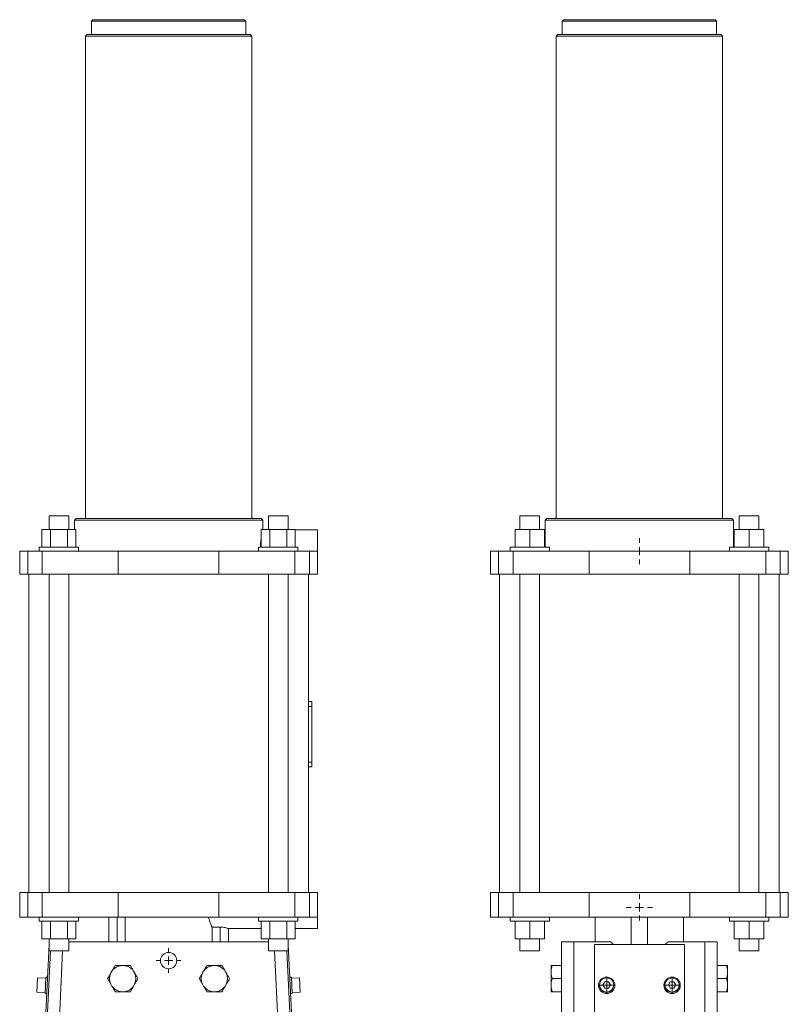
# Model space of a CAD drawing. Header units: millimetres. Extents: x -0.24 to 0.24, y 0 to 1.3.
# Tile 2 of 2: x -0.23 to 0.24, y 0.7 to 1.3. Entities that reach past the tile are written whole.
import ezdxf

# ---------------------------------------------------------------- set-up
doc = ezdxf.new("R2010")
doc.units = ezdxf.units.MM

# ---------------------------------------------------------------- blocks, each defined once
blk = doc.blocks.new('SW_CENTERMARKSYMBOL_9')
at = {"color": 0, "linetype": 'Continuous', "lineweight": 0}
for p, q in [((0, 0.005), (0, 0.0075)), ((-0.005, 0), (-0.0075, 0)), ((0, 0), (-0.0025, 0)), ((0, 0), (0, 0.0025)), ((0, 0), (0, -0.0025)), ((0, 0), (0.0025, 0)), ((0.005, 0), (0.0075, 0)), ((0, -0.005), (0, -0.0075))]:
    blk.add_line(p, q, dxfattribs=at)
blk = doc.blocks.new('SW_CENTERMARKSYMBOL_10')
at = {"color": 0, "linetype": 'Continuous', "lineweight": 0}
for p, q in [((0, 0.005), (0, 0.008)), ((-0.005, 0), (-0.008, 0)), ((0, 0), (-0.0025, 0)), ((0, 0), (0, 0.0025)), ((0, 0), (0, -0.0025)), ((0, 0), (0.0025, 0)), ((0.005, 0), (0.008, 0)), ((0, -0.005), (0, -0.008))]:
    blk.add_line(p, q, dxfattribs=at)
blk = doc.blocks.new('SW_CENTERMARKSYMBOL_11')
at = {"color": 0, "linetype": 'Continuous', "lineweight": 0}
for p, q in [((-0.0025, 0), (-0.005, 0)), ((0, 0), (-0.0025, 0)), ((0, 0.0025), (0, 0.005)), ((0, 0), (0, 0.0025)), ((0, 0), (0, -0.0025)), ((0, 0), (0.0025, 0)), ((0.0025, 0), (0.005, 0)), ((0, -0.0025), (0, -0.005))]:
    blk.add_line(p, q, dxfattribs=at)
blk = doc.blocks.new('SW_CENTERMARKSYMBOL_13')
at = {"color": 0, "linetype": 'Continuous', "lineweight": 0}
for p, q in [((-0.0025, 0), (-0.005, 0)), ((0, 0), (-0.0025, 0)), ((0, 0.0025), (0, 0.005)), ((0, 0), (0, 0.0025)), ((0, 0), (0, -0.0025)), ((0, 0), (0.0025, 0)), ((0.0025, 0), (0.005, 0)), ((0, -0.0025), (0, -0.005))]:
    blk.add_line(p, q, dxfattribs=at)
blk = doc.blocks.new('SW_CENTERMARKSYMBOL_15')
at = {"color": 0, "linetype": 'Continuous', "lineweight": 0}
for p, q in [((0, 0.005), (0, 0.008)), ((-0.005, 0), (-0.008, 0)), ((0, 0), (-0.0025, 0)), ((0, 0), (0, 0.0025)), ((0, 0), (0, -0.0025)), ((0, 0), (0.0025, 0)), ((0.005, 0), (0.008, 0)), ((0, -0.005), (0, -0.008))]:
    blk.add_line(p, q, dxfattribs=at)

msp = doc.modelspace()

# ---------------------------------------------------------------- linework, layer by layer
at = {"color": 7, "linetype": 'Continuous', "lineweight": 15}
for p, q in [((-0.18225, 1.30057), (-0.18325, 1.29957)), ((-0.18325, 1.29957), (-0.18325, 1.29157)), ((-0.13605, 1.29957), (-0.18325, 1.29957)), ((-0.18225, 1.30057), (-0.13605, 1.30057)), ((-0.13605, 1.30057), (-0.08985, 1.30057)), ((-0.08885, 1.29957), (-0.13605, 1.29957)), ((-0.08885, 1.29957), (-0.08985, 1.30057)), ((-0.08885, 1.29157), (-0.08885, 1.29957)), ((0.10543, 1.30057), (0.10443, 1.29957)), ((0.10443, 1.29957), (0.10443, 1.29157)), ((0.19883, 1.29957), (0.10443, 1.29957)), ((0.10543, 1.30057), (0.19783, 1.30057)), ((0.19883, 1.29957), (0.19783, 1.30057)), ((0.19883, 1.29157), (0.19883, 1.29957)), ((-0.18585, 1.29157), (-0.18685, 1.29057)), ((-0.18685, 1.29057), (-0.18685, 0.99607)), ((-0.13605, 1.29057), (-0.18685, 1.29057)), ((-0.18585, 1.29157), (-0.13605, 1.29157)), ((-0.13605, 1.29157), (-0.08625, 1.29157)), ((-0.08525, 1.29057), (-0.13605, 1.29057)), ((-0.08525, 1.29057), (-0.08625, 1.29157)), ((-0.08525, 0.99607), (-0.08525, 1.29057)), ((0.10183, 1.29157), (0.10083, 1.29057)), ((0.10083, 1.29057), (0.10083, 0.99607)), ((0.20243, 1.29057), (0.10083, 1.29057)), ((0.10183, 1.29157), (0.20143, 1.29157)), ((0.20243, 1.29057), (0.20143, 1.29157)), ((0.20243, 0.99607), (0.20243, 1.29057)), ((-0.20905, 0.99757), (-0.20905, 0.98937)), ((-0.19705, 0.99757), (-0.20905, 0.99757)), ((-0.19705, 0.98937), (-0.19705, 0.99757)), ((-0.19255, 0.99607), (-0.19355, 0.99507)), ((-0.19355, 0.99507), (-0.19355, 0.98937)), ((-0.13605, 0.99507), (-0.19355, 0.99507)), ((-0.19255, 0.99607), (-0.13605, 0.99607)), ((-0.13605, 0.99607), (-0.07955, 0.99607)), ((-0.07855, 0.99507), (-0.13605, 0.99507)), ((-0.07855, 0.99507), (-0.07955, 0.99607)), ((-0.07855, 0.98937), (-0.07855, 0.99507)), ((-0.07505, 0.99757), (-0.07505, 0.98937)), ((-0.06305, 0.99757), (-0.07505, 0.99757)), ((-0.06305, 0.98937), (-0.06305, 0.99757)), ((0.07863, 0.99757), (0.07863, 0.98937)), ((0.09063, 0.99757), (0.07863, 0.99757)), ((0.09063, 0.98937), (0.09063, 0.99757)), ((0.09513, 0.99607), (0.09413, 0.99507)), ((0.09413, 0.99507), (0.09413, 0.97857)), ((0.20913, 0.99507), (0.09413, 0.99507)), ((0.09513, 0.99607), (0.20813, 0.99607)), ((0.20913, 0.99507), (0.20813, 0.99607)), ((0.20913, 0.97857), (0.20913, 0.99507)), ((0.21263, 0.99757), (0.21263, 0.98937)), ((0.22463, 0.99757), (0.21263, 0.99757)), ((0.22463, 0.98937), (0.22463, 0.99757)), ((-0.21344, 0.98937), (-0.21344, 0.97857)), ((-0.21344, 0.98937), (-0.20824, 0.98937)), ((-0.20824, 0.98937), (-0.20824, 0.97857)), ((-0.20824, 0.98937), (-0.19785, 0.98937)), ((-0.19785, 0.98937), (-0.19785, 0.97857)), ((-0.19785, 0.98937), (-0.19266, 0.98937)), ((-0.19266, 0.98937), (-0.19266, 0.97857)), ((-0.07944, 0.98937), (-0.07944, 0.97857)), ((-0.07944, 0.98937), (-0.07424, 0.98937)), ((-0.07424, 0.98937), (-0.07424, 0.97857)), ((-0.07424, 0.98937), (-0.06385, 0.98937)), ((-0.06385, 0.98937), (-0.06385, 0.97857)), ((-0.06385, 0.98937), (-0.05866, 0.98937)), ((-0.05866, 0.98937), (-0.05866, 0.97857)), ((-0.04505, 0.98907), (-0.05866, 0.98907)), ((-0.04505, 0.98907), (-0.04505, 0.97607)), ((0.07563, 0.98937), (0.07563, 0.97857)), ((0.07563, 0.98937), (0.08463, 0.98937)), ((0.08463, 0.98937), (0.08463, 0.97857)), ((0.08463, 0.98937), (0.09363, 0.98937)), ((0.09363, 0.98937), (0.09363, 0.97857)), ((0.20963, 0.98937), (0.20963, 0.97857)), ((0.20963, 0.98937), (0.21863, 0.98937)), ((0.21863, 0.98937), (0.21863, 0.97857)), ((0.21863, 0.98937), (0.22763, 0.98937)), ((0.22763, 0.98937), (0.22763, 0.97857)), ((-0.22705, 0.97607), (-0.22705, 0.96207)), ((-0.22705, 0.97607), (-0.22215, 0.97607)), ((-0.22215, 0.97607), (-0.22215, 0.96207)), ((-0.22215, 0.97607), (-0.21325, 0.97607)), ((-0.21505, 0.97857), (-0.21505, 0.97607)), ((-0.21505, 0.97857), (-0.20305, 0.97857)), ((-0.21325, 0.97607), (-0.21325, 0.96207)), ((-0.21325, 0.97607), (-0.1668, 0.97607)), ((-0.20305, 0.97857), (-0.19105, 0.97857)), ((-0.19105, 0.97607), (-0.19105, 0.97857)), ((-0.1668, 0.97607), (-0.1668, 0.96207)), ((-0.1668, 0.97607), (-0.1053, 0.97607)), ((-0.1053, 0.97607), (-0.1053, 0.96207)), ((-0.1053, 0.97607), (-0.05885, 0.97607)), ((-0.08105, 0.97857), (-0.08105, 0.97607)), ((-0.08105, 0.97857), (-0.06905, 0.97857)), ((-0.06905, 0.97857), (-0.05705, 0.97857)), ((-0.05885, 0.97607), (-0.05885, 0.96207)), ((-0.05885, 0.97607), (-0.04995, 0.97607)), ((-0.05705, 0.97607), (-0.05705, 0.97857)), ((-0.04995, 0.97607), (-0.04995, 0.96207)), ((-0.04995, 0.97607), (-0.04505, 0.97607)), ((-0.04505, 0.97607), (-0.04505, 0.96207)), ((0.06063, 0.97607), (0.06063, 0.96207)), ((0.06063, 0.97607), (0.06553, 0.97607)), ((0.06553, 0.97607), (0.06553, 0.96207)), ((0.06553, 0.97607), (0.07442, 0.97607)), ((0.07263, 0.97857), (0.07263, 0.97607)), ((0.07263, 0.97857), (0.09663, 0.97857)), ((0.07442, 0.97607), (0.07442, 0.96207)), ((0.07442, 0.97607), (0.12088, 0.97607)), ((0.09663, 0.97607), (0.09663, 0.97857)), ((0.12088, 0.97607), (0.12088, 0.96207)), ((0.12088, 0.97607), (0.18238, 0.97607)), ((0.18238, 0.97607), (0.18238, 0.96207)), ((0.18238, 0.97607), (0.22883, 0.97607)), ((0.20663, 0.97857), (0.20663, 0.97607)), ((0.20663, 0.97857), (0.23063, 0.97857)), ((0.22883, 0.97607), (0.22883, 0.96207)), ((0.22883, 0.97607), (0.23773, 0.97607)), ((0.23063, 0.97607), (0.23063, 0.97857)), ((0.23773, 0.97607), (0.23773, 0.96207)), ((0.23773, 0.97607), (0.24263, 0.97607)), ((0.24263, 0.97607), (0.24263, 0.96207)), ((-0.22705, 0.96207), (-0.22215, 0.96207)), ((-0.22215, 0.96207), (-0.21325, 0.96207)), ((-0.22155, 0.96207), (-0.22155, 0.76757)), ((-0.21325, 0.96207), (-0.1668, 0.96207)), ((-0.20905, 0.96207), (-0.20905, 0.76757)), ((-0.19705, 0.76757), (-0.19705, 0.96207)), ((-0.1668, 0.96207), (-0.1053, 0.96207)), ((-0.1053, 0.96207), (-0.05885, 0.96207)), ((-0.07505, 0.96207), (-0.07505, 0.76757)), ((-0.06305, 0.76757), (-0.06305, 0.96207)), ((-0.05885, 0.96207), (-0.04995, 0.96207)), ((-0.05055, 0.88432), (-0.05055, 0.96207)), ((-0.04995, 0.96207), (-0.04505, 0.96207)), ((0.06063, 0.96207), (0.06553, 0.96207)), ((0.06553, 0.96207), (0.07442, 0.96207)), ((0.06613, 0.96207), (0.06613, 0.76757)), ((0.07442, 0.96207), (0.12088, 0.96207)), ((0.07863, 0.96207), (0.07863, 0.76757)), ((0.09063, 0.76757), (0.09063, 0.96207)), ((0.12088, 0.96207), (0.18238, 0.96207)), ((0.18238, 0.96207), (0.22883, 0.96207)), ((0.21263, 0.96207), (0.21263, 0.76757)), ((0.22463, 0.76757), (0.22463, 0.96207)), ((0.22883, 0.96207), (0.23773, 0.96207)), ((0.23713, 0.76757), (0.23713, 0.96207)), ((0.23773, 0.96207), (0.24263, 0.96207)), ((-0.05055, 0.88132), (-0.05055, 0.88432)), ((-0.05055, 0.88432), (-0.04855, 0.88432)), ((-0.04855, 0.88432), (-0.04855, 0.88132)), ((-0.04855, 0.88132), (-0.05055, 0.88132)), ((-0.05055, 0.88132), (-0.05055, 0.84732)), ((-0.04855, 0.88132), (-0.04855, 0.84732)), ((-0.05055, 0.84432), (-0.05055, 0.84732)), ((-0.05055, 0.84732), (-0.04855, 0.84732)), ((-0.05055, 0.76757), (-0.05055, 0.84432)), ((-0.04855, 0.84432), (-0.05055, 0.84432)), ((-0.04855, 0.84732), (-0.04855, 0.84432)), ((-0.22705, 0.76757), (-0.22705, 0.75257)), ((-0.22705, 0.76757), (-0.22215, 0.76757)), ((-0.22215, 0.76757), (-0.22215, 0.75257)), ((-0.22215, 0.76757), (-0.21325, 0.76757)), ((-0.21325, 0.76757), (-0.21325, 0.75257)), ((-0.21325, 0.76757), (-0.1668, 0.76757)), ((-0.1668, 0.76757), (-0.1668, 0.75257)), ((-0.1668, 0.76757), (-0.1053, 0.76757)), ((-0.1053, 0.76757), (-0.1053, 0.75257)), ((-0.1053, 0.76757), (-0.05885, 0.76757)), ((-0.05885, 0.76757), (-0.05885, 0.75257)), ((-0.05885, 0.76757), (-0.04995, 0.76757)), ((-0.04995, 0.76757), (-0.04995, 0.75257)), ((-0.04995, 0.76757), (-0.04505, 0.76757)), ((-0.04505, 0.76757), (-0.04505, 0.75257)), ((0.06063, 0.76757), (0.06063, 0.75257)), ((0.06063, 0.76757), (0.06553, 0.76757)), ((0.06553, 0.76757), (0.06553, 0.75257)), ((0.06553, 0.76757), (0.07442, 0.76757)), ((0.07442, 0.76757), (0.07442, 0.75257)), ((0.07442, 0.76757), (0.12088, 0.76757)), ((0.12088, 0.76757), (0.12088, 0.75257)), ((0.12088, 0.76757), (0.18238, 0.76757)), ((0.18238, 0.76757), (0.18238, 0.75257)), ((0.18238, 0.76757), (0.22883, 0.76757)), ((0.22883, 0.76757), (0.22883, 0.75257)), ((0.22883, 0.76757), (0.23773, 0.76757)), ((0.23773, 0.76757), (0.23773, 0.75257)), ((0.23773, 0.76757), (0.24263, 0.76757)), ((0.24263, 0.76757), (0.24263, 0.75257)), ((-0.22705, 0.75257), (-0.22215, 0.75257)), ((-0.22215, 0.75257), (-0.21325, 0.75257)), ((-0.21505, 0.75257), (-0.21505, 0.75007)), ((-0.21325, 0.75257), (-0.1668, 0.75257)), ((-0.19105, 0.75007), (-0.19105, 0.75257)), ((-0.17258, 0.75257), (-0.17258, 0.73757)), ((-0.1668, 0.75257), (-0.1053, 0.75257)), ((-0.16258, 0.75257), (-0.16258, 0.73757)), ((-0.1053, 0.75257), (-0.05885, 0.75257)), ((-0.08105, 0.75257), (-0.08105, 0.75007)), ((-0.05885, 0.75257), (-0.04995, 0.75257)), ((-0.05705, 0.75007), (-0.05705, 0.75257)), ((-0.04995, 0.75257), (-0.04505, 0.75257)), ((-0.04505, 0.74557), (-0.04505, 0.75257)), ((0.06063, 0.75257), (0.06553, 0.75257)), ((0.06553, 0.75257), (0.07442, 0.75257)), ((0.07263, 0.75257), (0.07263, 0.75007)), ((0.07442, 0.75257), (0.12088, 0.75257)), ((0.09663, 0.75007), (0.09663, 0.75257)), ((0.12088, 0.75257), (0.18238, 0.75257)), ((0.12463, 0.75257), (0.12463, 0.73757)), ((0.14663, 0.75257), (0.14663, 0.73591)), ((0.15663, 0.75257), (0.15663, 0.73591)), ((0.17863, 0.73757), (0.17863, 0.75257)), ((0.18238, 0.75257), (0.22883, 0.75257)), ((0.20663, 0.75257), (0.20663, 0.75007)), ((0.22883, 0.75257), (0.23773, 0.75257)), ((0.23063, 0.75007), (0.23063, 0.75257)), ((0.23773, 0.75257), (0.24263, 0.75257)), ((-0.19105, 0.75007), (-0.21505, 0.75007)), ((-0.21344, 0.73927), (-0.21344, 0.75007)), ((-0.20824, 0.73927), (-0.20824, 0.75007)), ((-0.19785, 0.73927), (-0.19785, 0.75007)), ((-0.19266, 0.73927), (-0.19266, 0.75007)), ((-0.10952, 0.74657), (-0.10952, 0.73757)), ((-0.10952, 0.74657), (-0.10452, 0.74657)), ((-0.09957, 0.74557), (-0.07944, 0.74557)), ((-0.09952, 0.73757), (-0.09952, 0.74559)), ((-0.05705, 0.75007), (-0.08105, 0.75007)), ((-0.07944, 0.73927), (-0.07944, 0.75007)), ((-0.07424, 0.73927), (-0.07424, 0.75007)), ((-0.06385, 0.73927), (-0.06385, 0.75007)), ((-0.05866, 0.73927), (-0.05866, 0.75007)), ((-0.05866, 0.74557), (-0.04505, 0.74557)), ((0.09663, 0.75007), (0.07263, 0.75007)), ((0.07563, 0.73927), (0.07563, 0.75007)), ((0.08463, 0.73927), (0.08463, 0.75007)), ((0.09363, 0.73927), (0.09363, 0.75007)), ((0.23063, 0.75007), (0.20663, 0.75007)), ((0.20963, 0.73927), (0.20963, 0.75007)), ((0.21863, 0.73927), (0.21863, 0.75007)), ((0.22763, 0.73927), (0.22763, 0.75007)), ((-0.20913, 0.73591), (-0.21775, 0.55211)), ((-0.20824, 0.73927), (-0.21344, 0.73927)), ((-0.20913, 0.73591), (-0.20905, 0.73591)), ((-0.20905, 0.73927), (-0.20905, 0.73207)), ((-0.19785, 0.73927), (-0.20824, 0.73927)), ((-0.19266, 0.73927), (-0.19785, 0.73927)), ((-0.19705, 0.73207), (-0.19705, 0.73927)), ((-0.19705, 0.73757), (-0.13605, 0.73757)), ((-0.13605, 0.73757), (-0.07505, 0.73757)), ((-0.07424, 0.73927), (-0.07944, 0.73927)), ((-0.07505, 0.73927), (-0.07505, 0.73207)), ((-0.06385, 0.73927), (-0.07424, 0.73927)), ((-0.05866, 0.73927), (-0.06385, 0.73927)), ((-0.06305, 0.73207), (-0.06305, 0.73927)), ((-0.06297, 0.73591), (-0.06305, 0.73591)), ((-0.06297, 0.73591), (-0.05435, 0.55211)), ((0.08463, 0.73927), (0.07563, 0.73927)), ((0.07863, 0.73927), (0.07863, 0.73207)), ((0.09363, 0.73927), (0.08463, 0.73927)), ((0.09063, 0.73207), (0.09063, 0.73927)), ((0.10413, 0.73757), (0.11163, 0.73757)), ((0.10413, 0.48945), (0.10413, 0.73757)), ((0.11163, 0.73757), (0.11163, 0.54707)), ((0.13413, 0.73757), (0.11163, 0.73757)), ((0.12413, 0.55211), (0.12413, 0.73591)), ((0.12413, 0.73591), (0.17913, 0.73591)), ((0.13579, 0.73591), (0.13413, 0.73757)), ((0.16913, 0.73757), (0.16747, 0.73591)), ((0.16913, 0.73757), (0.19163, 0.73757)), ((0.17913, 0.73591), (0.17913, 0.55211)), ((0.19163, 0.54707), (0.19163, 0.73757)), ((0.19163, 0.73757), (0.19913, 0.73757)), ((0.19913, 0.73757), (0.19913, 0.48945)), ((0.21863, 0.73927), (0.20963, 0.73927)), ((0.21263, 0.73927), (0.21263, 0.73207)), ((0.22763, 0.73927), (0.21863, 0.73927)), ((0.22463, 0.73207), (0.22463, 0.73927)), ((-0.21698, 0.54707), (-0.20831, 0.73207)), ((-0.19705, 0.73207), (-0.20905, 0.73207)), ((-0.06305, 0.73207), (-0.07505, 0.73207)), ((-0.06379, 0.73207), (-0.05511, 0.54707)), ((0.09063, 0.73207), (0.07863, 0.73207)), ((0.22463, 0.73207), (0.21263, 0.73207)), ((-0.16341, 0.72307), (-0.16469, 0.72307)), ((-0.10741, 0.72307), (-0.10869, 0.72307)), ((0.09773, 0.71963), (0.09773, 0.72307)), ((0.09843, 0.72307), (0.10413, 0.72307)), ((0.20483, 0.72307), (0.19913, 0.72307)), ((0.20553, 0.72307), (0.20553, 0.71963)), ((-0.21609, 0.71557), (-0.2165, 0.70686)), ((-0.21109, 0.71534), (-0.21609, 0.71557)), ((-0.21106, 0.71598), (-0.21153, 0.70599)), ((-0.21006, 0.71593), (-0.21106, 0.71598)), ((-0.17066, 0.71963), (-0.1713, 0.71852)), ((-0.1568, 0.71852), (-0.15744, 0.71963)), ((-0.11466, 0.71963), (-0.1153, 0.71852)), ((-0.1008, 0.71852), (-0.10144, 0.71963)), ((-0.06103, 0.71598), (-0.06203, 0.71593)), ((-0.06103, 0.71598), (-0.06057, 0.70599)), ((-0.05601, 0.71557), (-0.061, 0.71534)), ((-0.05601, 0.71557), (-0.0556, 0.70686)), ((0.09773, 0.71963), (0.09773, 0.71852)), ((0.09773, 0.71162), (0.09773, 0.71852)), ((0.20553, 0.71963), (0.20553, 0.71852)), ((0.20553, 0.71852), (0.20553, 0.71162)), ((-0.1713, 0.71162), (-0.17066, 0.71052)), ((-0.15744, 0.71052), (-0.1568, 0.71162)), ((-0.1153, 0.71162), (-0.11466, 0.71052)), ((-0.10144, 0.71052), (-0.1008, 0.71162)), ((0.09773, 0.71162), (0.09773, 0.71052)), ((0.09773, 0.70707), (0.09773, 0.71052)), ((0.09843, 0.71507), (0.10413, 0.71507)), ((0.12663, 0.71098), (0.12663, 0.71094)), ((0.12727, 0.71122), (0.12727, 0.71098)), ((0.12934, 0.71122), (0.13048, 0.7132)), ((0.13048, 0.70924), (0.12934, 0.71122)), ((0.12938, 0.71115), (0.13048, 0.71305)), ((0.13048, 0.7132), (0.13277, 0.7132)), ((0.13048, 0.71305), (0.13048, 0.7132)), ((0.13048, 0.71305), (0.13277, 0.71305)), ((0.13277, 0.7132), (0.13392, 0.71122)), ((0.13277, 0.71305), (0.13277, 0.7132)), ((0.13277, 0.71305), (0.13388, 0.71115)), ((0.13392, 0.71122), (0.13277, 0.70924)), ((0.13599, 0.71098), (0.13599, 0.71122)), ((0.13663, 0.71094), (0.13663, 0.71098)), ((0.16663, 0.71098), (0.16663, 0.71094)), ((0.16727, 0.71122), (0.16727, 0.71098)), ((0.16934, 0.71122), (0.17048, 0.7132)), ((0.17048, 0.70924), (0.16934, 0.71122)), ((0.16938, 0.71115), (0.17048, 0.71305)), ((0.17048, 0.7132), (0.17277, 0.7132)), ((0.17048, 0.71305), (0.17048, 0.7132)), ((0.17048, 0.71305), (0.17277, 0.71305)), ((0.17277, 0.7132), (0.17392, 0.71122)), ((0.17277, 0.71305), (0.17277, 0.7132)), ((0.17277, 0.71305), (0.17388, 0.71115)), ((0.17392, 0.71122), (0.17277, 0.70924)), ((0.17599, 0.71098), (0.17599, 0.71122)), ((0.17663, 0.71094), (0.17663, 0.71098)), ((0.20483, 0.71507), (0.19913, 0.71507)), ((0.20553, 0.71162), (0.20553, 0.71052)), ((0.20553, 0.71052), (0.20553, 0.70707)), ((-0.2165, 0.70686), (-0.2115, 0.70663)), ((-0.21153, 0.70599), (-0.21053, 0.70594)), ((-0.16469, 0.70707), (-0.16341, 0.70707)), ((-0.10869, 0.70707), (-0.10741, 0.70707)), ((-0.06156, 0.70594), (-0.06057, 0.70599)), ((-0.06059, 0.70663), (-0.0556, 0.70686)), ((0.09843, 0.70707), (0.10413, 0.70707)), ((0.13277, 0.70924), (0.13048, 0.70924)), ((0.17277, 0.70924), (0.17048, 0.70924)), ((0.20483, 0.70707), (0.19913, 0.70707))]:
    msp.add_line(p, q, dxfattribs=at)
at = {"color": 8, "linetype": 'Continuous', "lineweight": 15}
for p, q in [((-0.16758, 0.75257), (-0.16758, 0.73757)), ((-0.10452, 0.74657), (-0.10452, 0.73757)), ((-0.2008, 0.73207), (-0.21218, 0.48945)), ((-0.05992, 0.48945), (-0.0713, 0.73207))]:
    msp.add_line(p, q, dxfattribs=at)
at = {"color": 7, "linetype": 'Continuous', "lineweight": 15}
for centre, radius in [((-0.13605, 0.72607), 0.005), ((0.13163, 0.71098), 0.005), ((0.13163, 0.71122), 0.00436), ((0.17163, 0.71098), 0.005), ((0.17163, 0.71122), 0.00436)]:
    msp.add_circle(centre, radius, dxfattribs=at)
for centre, radius, start, end in [((-0.16405, 0.71507), 0.00803, 94.56713, 145.43287), ((-0.16405, 0.71507), 0.00803, 34.56713, 85.43287), ((-0.10805, 0.71507), 0.00803, 94.56713, 145.43287), ((-0.10805, 0.71507), 0.00803, 34.56713, 85.43287), ((-0.16405, 0.71507), 0.00803, 154.56713, 205.43287), ((-0.16405, 0.71507), 0.00803, 334.56713, 25.43287), ((-0.10805, 0.71507), 0.00803, 154.56713, 205.43287), ((-0.10805, 0.71507), 0.00803, 334.56713, 25.43287), ((-0.16405, 0.71507), 0.00803, 214.56713, 265.43287), ((-0.16405, 0.71507), 0.00803, 274.56713, 325.43287), ((-0.10805, 0.71507), 0.00803, 214.56713, 265.43287), ((-0.10805, 0.71507), 0.00803, 274.56713, 325.43287), ((0.13162, 0.71094), 0.005, 180.02976, 270.03318), ((0.13162, 0.71099), 0.00436, 180.02878, 270.03404), ((0.13163, 0.71099), 0.00436, 269.96603, 359.97115), ((0.13163, 0.71094), 0.005, 269.96682, 359.97025), ((0.17162, 0.71094), 0.005, 180.02975, 270.03318), ((0.17162, 0.71099), 0.00436, 180.02885, 270.03397), ((0.17163, 0.71099), 0.00436, 269.96596, 359.97122), ((0.17163, 0.71094), 0.005, 269.96682, 359.97024)]:
    msp.add_arc(centre, radius, start, end, dxfattribs=at)
for points, knots in [([(-0.07944, 0.98424), (-0.07946, 0.98411), (-0.07957, 0.98343), (-0.07973, 0.98199), (-0.0799, 0.98021), (-0.07995, 0.97903), (-0.07997, 0.97857)], [0, 0, 0, 0, 0.082872, 0.435015, 0.778186, 1, 1, 1, 1]), ([(-0.11164, 0.75257), (-0.11147, 0.75189), (-0.11129, 0.75126), (-0.11091, 0.75007), (-0.11072, 0.74952), (-0.11033, 0.74849), (-0.11015, 0.74803), (-0.10981, 0.74722), (-0.10965, 0.74687), (-0.10952, 0.74657)], [0, 0, 0, 0, 0.25, 0.25, 0.5, 0.5, 0.75, 0.75, 1, 1, 1, 1]), ([(-0.10452, 0.74657), (-0.10398, 0.74655), (-0.1029, 0.74651), (-0.10145, 0.7462), (-0.10031, 0.74587), (-0.0996, 0.74561), (-0.09958, 0.74559), (-0.09957, 0.74559)], [0, 0, 0, 0, 0.203816, 0.40725, 0.620407, 0.841102, 1, 1, 1, 1]), ([(-0.16867, 0.72307), (-0.16899, 0.72252), (-0.16932, 0.72195), (-0.16998, 0.7208), (-0.17032, 0.72021), (-0.17066, 0.71963)], [0, 0, 0, 0, 0.5, 0.5, 1, 1, 1, 1]), ([(-0.16867, 0.72307), (-0.16802, 0.72307), (-0.16737, 0.72307), (-0.16604, 0.72307), (-0.16536, 0.72307), (-0.16469, 0.72307)], [0, 0, 0, 0, 0.5, 0.5, 1, 1, 1, 1]), ([(-0.16341, 0.72307), (-0.16274, 0.72307), (-0.16207, 0.72307), (-0.16074, 0.72307), (-0.16008, 0.72307), (-0.15943, 0.72307)], [0, 0, 0, 0, 0.5, 0.5, 1, 1, 1, 1]), ([(-0.11267, 0.72307), (-0.11299, 0.72252), (-0.11332, 0.72195), (-0.11398, 0.7208), (-0.11432, 0.72021), (-0.11466, 0.71963)], [0, 0, 0, 0, 0.5, 0.5, 1, 1, 1, 1]), ([(-0.11267, 0.72307), (-0.11202, 0.72307), (-0.11137, 0.72307), (-0.11004, 0.72307), (-0.10936, 0.72307), (-0.10869, 0.72307)], [0, 0, 0, 0, 0.5, 0.5, 1, 1, 1, 1]), ([(-0.10741, 0.72307), (-0.10674, 0.72307), (-0.10607, 0.72307), (-0.10474, 0.72307), (-0.10408, 0.72307), (-0.10343, 0.72307)], [0, 0, 0, 0, 0.5, 0.5, 1, 1, 1, 1]), ([(0.09843, 0.72307), (0.09824, 0.72252), (0.09808, 0.72195), (0.09784, 0.7208), (0.09776, 0.72021), (0.09773, 0.71963)], [0, 0, 0, 0, 0.5, 0.5, 1, 1, 1, 1]), ([(0.20483, 0.72307), (0.20501, 0.72252), (0.20517, 0.72195), (0.20541, 0.7208), (0.2055, 0.72021), (0.20553, 0.71963)], [0, 0, 0, 0, 0.5, 0.5, 1, 1, 1, 1]), ([(0.20483, 0.72307), (0.20501, 0.72307), (0.20517, 0.72307), (0.20542, 0.72307), (0.2055, 0.72307), (0.20553, 0.72307)], [0, 0, 0, 0, 0.5, 0.5, 1, 1, 1, 1]), ([(-0.15481, 0.71507), (-0.15513, 0.71563), (-0.15546, 0.71619), (-0.15612, 0.71734), (-0.15646, 0.71793), (-0.1568, 0.71852)], [0, 0, 0, 0, 0.5, 0.5, 1, 1, 1, 1]), ([(-0.09881, 0.71507), (-0.09913, 0.71563), (-0.09946, 0.71619), (-0.10012, 0.71734), (-0.10046, 0.71793), (-0.1008, 0.71852)], [0, 0, 0, 0, 0.5, 0.5, 1, 1, 1, 1]), ([(-0.17329, 0.71507), (-0.17297, 0.71451), (-0.17264, 0.71395), (-0.17198, 0.7128), (-0.17164, 0.71221), (-0.1713, 0.71162)], [0, 0, 0, 0, 0.5, 0.5, 1, 1, 1, 1]), ([(-0.15943, 0.70707), (-0.15911, 0.70763), (-0.15878, 0.70819), (-0.15812, 0.70934), (-0.15778, 0.70993), (-0.15744, 0.71052)], [0, 0, 0, 0, 0.5, 0.5, 1, 1, 1, 1]), ([(-0.11729, 0.71507), (-0.11697, 0.71451), (-0.11664, 0.71395), (-0.11598, 0.7128), (-0.11564, 0.71221), (-0.1153, 0.71162)], [0, 0, 0, 0, 0.5, 0.5, 1, 1, 1, 1]), ([(-0.10343, 0.70707), (-0.10311, 0.70763), (-0.10278, 0.70819), (-0.10212, 0.70934), (-0.10178, 0.70993), (-0.10144, 0.71052)], [0, 0, 0, 0, 0.5, 0.5, 1, 1, 1, 1]), ([(0.09843, 0.71507), (0.09824, 0.71451), (0.09808, 0.71395), (0.09784, 0.7128), (0.09776, 0.71221), (0.09773, 0.71162)], [0, 0, 0, 0, 0.5, 0.5, 1, 1, 1, 1]), ([(0.20483, 0.71507), (0.20501, 0.71451), (0.20517, 0.71395), (0.20541, 0.7128), (0.2055, 0.71221), (0.20553, 0.71162)], [0, 0, 0, 0, 0.5, 0.5, 1, 1, 1, 1]), ([(-0.16867, 0.70707), (-0.16802, 0.70707), (-0.16737, 0.70707), (-0.16604, 0.70707), (-0.16536, 0.70707), (-0.16469, 0.70707)], [0, 0, 0, 0, 0.5, 0.5, 1, 1, 1, 1]), ([(-0.16341, 0.70707), (-0.16274, 0.70707), (-0.16207, 0.70707), (-0.16074, 0.70707), (-0.16008, 0.70707), (-0.15943, 0.70707)], [0, 0, 0, 0, 0.5, 0.5, 1, 1, 1, 1]), ([(-0.11267, 0.70707), (-0.11202, 0.70707), (-0.11137, 0.70707), (-0.11004, 0.70707), (-0.10936, 0.70707), (-0.10869, 0.70707)], [0, 0, 0, 0, 0.5, 0.5, 1, 1, 1, 1]), ([(-0.10741, 0.70707), (-0.10674, 0.70707), (-0.10607, 0.70707), (-0.10474, 0.70707), (-0.10408, 0.70707), (-0.10343, 0.70707)], [0, 0, 0, 0, 0.5, 0.5, 1, 1, 1, 1]), ([(0.09843, 0.70707), (0.09824, 0.70707), (0.09808, 0.70707), (0.09784, 0.70707), (0.09776, 0.70707), (0.09773, 0.70707)], [0, 0, 0, 0, 0.5, 0.5, 1, 1, 1, 1]), ([(0.20483, 0.70707), (0.20501, 0.70707), (0.20517, 0.70707), (0.20541, 0.70707), (0.2055, 0.70707), (0.20553, 0.70707)], [0, 0, 0, 0, 0.5, 0.5, 1, 1, 1, 1])]:
    msp.add_open_spline(points, degree=3, knots=knots, dxfattribs=at)
for points in [[(-0.15744, 0.71963), (-0.15812, 0.7208), (-0.15878, 0.72195), (-0.15943, 0.72307)], [(-0.10144, 0.71963), (-0.10212, 0.7208), (-0.10278, 0.72195), (-0.10343, 0.72307)], [(0.09843, 0.72307), (0.09805, 0.72307), (0.09779, 0.72307), (0.09773, 0.72307)], [(-0.1713, 0.71852), (-0.17198, 0.71734), (-0.17264, 0.7162), (-0.17329, 0.71507)], [(-0.1153, 0.71852), (-0.11598, 0.71734), (-0.11664, 0.7162), (-0.11729, 0.71507)], [(0.09773, 0.71852), (0.09779, 0.71734), (0.09805, 0.7162), (0.09843, 0.71507)], [(0.20553, 0.71852), (0.20547, 0.71734), (0.2052, 0.7162), (0.20483, 0.71507)], [(-0.17066, 0.71052), (-0.16998, 0.70934), (-0.16932, 0.7082), (-0.16867, 0.70707)], [(-0.1568, 0.71162), (-0.15612, 0.7128), (-0.15546, 0.71394), (-0.15481, 0.71507)], [(-0.11466, 0.71052), (-0.11398, 0.70934), (-0.11332, 0.7082), (-0.11267, 0.70707)], [(-0.1008, 0.71162), (-0.10012, 0.7128), (-0.09946, 0.71394), (-0.09881, 0.71507)], [(0.09773, 0.71052), (0.09779, 0.70934), (0.09805, 0.7082), (0.09843, 0.70707)], [(0.20553, 0.71052), (0.20547, 0.70934), (0.2052, 0.7082), (0.20483, 0.70707)]]:
    msp.add_open_spline(points, degree=3, dxfattribs=at)

# ---------------------------------------------------------------- block references
at = {"color": 7, "linetype": 'Continuous', "lineweight": 0}
for name, p in [('SW_CENTERMARKSYMBOL_10', (0.15163, 0.97607)), ('SW_CENTERMARKSYMBOL_15', (0.15163, 0.75857)), ('SW_CENTERMARKSYMBOL_9', (-0.13605, 0.72607)), ('SW_CENTERMARKSYMBOL_13', (0.13163, 0.71107)), ('SW_CENTERMARKSYMBOL_11', (0.17163, 0.71107))]:
    msp.add_blockref(name, p, dxfattribs=at)

doc.saveas('drawing.dxf')
